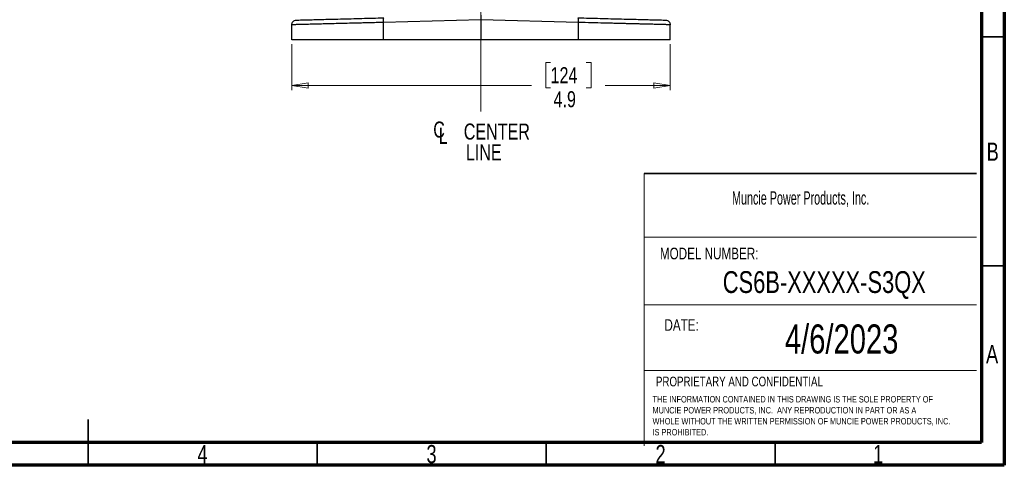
# Model space of a CAD drawing. Header units: inches. Extents: x 0.6 to 16.3, y 0.2 to 11.5.
# Tile 11 of 23: x 7.9 to 16.3, y 0.2 to 4. Entities that reach past the tile are written whole.
import ezdxf

# ---------------------------------------------------------------- set-up
doc = ezdxf.new("R2010")
doc.units = ezdxf.units.IN
doc.header["$MEASUREMENT"] = 0
doc.linetypes.add('CENTERX2', pattern=[0.8, 0.5, -0.1, 0.1, -0.1])
doc.styles.add('SLDTEXTSTYLE0', font='TXT', dxfattribs={"width": 0.75})
doc.styles.add('SLDTEXTSTYLE1', font='TXT', dxfattribs={"width": 0.605})
doc.dimstyles.new('SLDDIMSTYLE0', dxfattribs={"dimtxt": 0.137795, "dimasz": 0.14, "dimexe": 0, "dimexo": 0.0625, "dimgap": 0.034449, "dimtad": 0, "dimdec": 1, "dimlfac": 1.5, "dimrnd": 1e-09, "dimzin": 12, "dimdsep": 46, "dimtxsty": 'SLDTEXTSTYLE0', "dimblk1": 'CLOSED', "dimblk2": 'CLOSED', "dimsah": 1, "dimcen": 0.09, "dimadec": 0, "dimazin": 3, "dimtfac": 1, "dimtdec": 1, "dimtofl": 0, "dimtmove": 0, "dimatfit": 3, "dimldrblk": 'CLOSED', "dimfxl": 0, "dimfrac": 2, "dimtolj": 1, "dimtzin": 12, "dimarcsym": 0})

# ---------------------------------------------------------------- blocks, each defined once
blk = doc.blocks.new('SW_NOTE_0')
at = {"color": 0, "linetype": 'Continuous', "lineweight": 0, "char_height": 0.055, "attachment_point": 1, "style": 'SLDTEXTSTYLE0'}
for s, insert in [('THE INFORMATION CONTAINED IN THIS DRAWING IS THE SOLE PROPERTY OF', (0, 0.0709)), ('MUNCIE POWER PRODUCTS, INC.  ANY REPRODUCTION IN PART OR AS A', (0, -0.0235)), ('WHOLE WITHOUT THE WRITTEN PERMISSION OF MUNCIE POWER PRODUCTS, INC.', (0, -0.1178)), ('IS PROHIBITED.', (0, -0.2122))]:
    blk.add_mtext(s, dxfattribs=dict(at, insert=insert))
blk = doc.blocks.new('_Closed')
at = {"color": 0, "linetype": 'ByBlock', "lineweight": -2}
for p, q in [((-1, 0.166667), (0, 0)), ((-1, 0.166667), (-1, -0.166667)), ((0, 0), (-1, -0.166667)), ((0, 0), (-1, 0))]:
    blk.add_line(p, q, dxfattribs=at)
blk = doc.blocks.new('_D_4')
at = {"color": 7, "linetype": 'Continuous', "lineweight": 0}
for p, q in [((10.214, 3.8147), (10.214, 3.421)), ((13.4673, 3.8147), (13.4673, 3.421)), ((12.4389, 3.6588), (12.397, 3.6588)), ((12.397, 3.6588), (12.397, 3.44)), ((12.7444, 3.6588), (12.7864, 3.6588)), ((12.7864, 3.6588), (12.7864, 3.44)), ((10.214, 3.4603), (12.2761, 3.4603)), ((12.397, 3.44), (12.4389, 3.44)), ((12.7864, 3.44), (12.7444, 3.44)), ((13.4673, 3.4603), (12.9072, 3.4603))]:
    blk.add_line(p, q, dxfattribs=at)
at = {"color": 7, "linetype": 'Continuous', "lineweight": 18, "xscale": 0.14, "yscale": 0.14, "rotation": 180.0000000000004}
blk.add_blockref('_Closed', (10.214, 3.4603, 0.3992), dxfattribs=at)
at = {"color": 7, "linetype": 'Continuous', "lineweight": 18, "xscale": 0.14, "yscale": 0.14}
blk.add_blockref('_Closed', (13.4673, 3.4603, 0.3992), dxfattribs=at)
at = {"color": 7, "linetype": 'Continuous', "lineweight": 18, "char_height": 0.1378, "attachment_point": 1, "style": 'SLDTEXTSTYLE0'}
for s, insert in [('124', (12.4389, 3.6177)), ('4.9', (12.4644, 3.4115))]:
    blk.add_mtext(s, dxfattribs=dict(at, insert=insert))
blk = doc.blocks.new('SW_SYMBOL_MOD_CL')
at = {"color": 0, "linetype": 'Continuous', "lineweight": 0, "char_height": 30.8, "attachment_point": 5, "style": 'SLDTEXTSTYLE0'}
for s, insert in [('C', (15.7, 23.6)), ('L', (23.6, 11.8))]:
    blk.add_mtext(s, dxfattribs=dict(at, insert=insert))
blk = doc.blocks.new('SW_NOTE_0_1')
at = {"color": 0, "linetype": 'Continuous', "lineweight": 0, "xscale": 0.004470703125, "yscale": 0.004470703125, "zscale": 0.004470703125}
blk.add_blockref('SW_SYMBOL_MOD_CL', (0, 0.0191), dxfattribs=at)
at = {"color": 0, "linetype": 'Continuous', "lineweight": 0, "char_height": 0.1378, "attachment_point": 2, "style": 'SLDTEXTSTYLE0'}
for s, insert in [('CENTER', (0.5667, 0.1776)), ('LINE', (0.4541, -0.0005))]:
    blk.add_mtext(s, dxfattribs=dict(at, insert=insert))

msp = doc.modelspace()

# ---------------------------------------------------------------- linework, layer by layer
at = {"color": 7, "linetype": 'Continuous', "lineweight": 70}
for p, q in [((16.3386, 11.4961), (16.3386, 0.1969)), ((16.1417, 11.2992), (16.1417, 0.3937)), ((16.1417, 0.3937), (0.7874, 0.3937)), ((16.3386, 0.1969), (0.5906, 0.1969))]:
    msp.add_line(p, q, dxfattribs=at)
at = {"color": 7, "linetype": 'CENTERX2', "lineweight": 18}
for p, q in [((11.8407, 3.238), (11.8407, 9.4622)), ((11.8407, 4.6756), (11.8407, 3.238))]:
    msp.add_line(p, q, dxfattribs=at)
at = {"color": 7, "linetype": 'Continuous', "lineweight": 25}
for p, q in [((11.8407, 4.0637), (11.8407, 4.0237)), ((10.214, 3.854), (10.214, 3.9821)), ((11.8407, 4.0237), (11.0037, 4.0018)), ((11.0037, 3.854), (11.0037, 4.0018)), ((11.8407, 4.0237), (11.8407, 3.854)), ((12.6776, 4.0018), (11.8407, 4.0237)), ((12.6776, 3.854), (12.6776, 4.0018)), ((13.4673, 3.854), (13.4673, 3.9821)), ((11.0037, 3.854), (10.214, 3.854)), ((11.8407, 3.854), (11.0037, 3.854)), ((12.6776, 3.854), (11.8407, 3.854)), ((13.4673, 3.854), (12.6776, 3.854))]:
    msp.add_line(p, q, dxfattribs=at)
at = {"color": 7, "linetype": 'Continuous', "lineweight": 35}
for p, q in [((16.1417, 3.878), (16.3386, 3.878)), ((13.2422, 2.704), (16.1002, 2.704)), ((16.1417, 1.9094), (16.3386, 1.9094)), ((8.4646, 0.1969), (8.4646, 0.5906)), ((8.4646, 0.3937), (8.4646, 0.1969)), ((10.4331, 0.3937), (10.4331, 0.1969)), ((12.4016, 0.3937), (12.4016, 0.1969)), ((14.3701, 0.3937), (14.3701, 0.1969))]:
    msp.add_line(p, q, dxfattribs=at)
at = {"color": 7, "linetype": 'Continuous', "lineweight": 18}
for p, q in [((13.2422, 2.704), (13.2422, 0.3648)), ((13.2422, 2.1574), (16.1002, 2.1574)), ((13.2422, 1.5764), (16.1002, 1.5764)), ((13.2422, 1.0103), (16.1002, 1.0103))]:
    msp.add_line(p, q, dxfattribs=at)
at = {"color": 7, "linetype": 'Continuous', "lineweight": 25}
for points in [[(10.214, 3.9821), (10.2146, 3.9873), (10.2158, 3.9976), (10.2247, 4.0107), (10.2375, 4.02), (10.2478, 4.0214), (10.253, 4.0221)], [(11.0037, 4.0018), (11.0036, 4.0071), (11.0034, 4.0175), (11.0035, 4.0307), (11.004, 4.04), (11.0045, 4.0412), (11.0048, 4.0418)], [(12.6776, 4.0018), (12.6777, 4.0071), (12.6779, 4.0175), (12.6778, 4.0307), (12.6773, 4.04), (12.6768, 4.0412), (12.6766, 4.0418)], [(13.4284, 4.0221), (13.4335, 4.0214), (13.4438, 4.02), (13.4566, 4.0107), (13.4656, 3.9976), (13.4668, 3.9873), (13.4673, 3.9821)]]:
    msp.add_open_spline(points, degree=3, dxfattribs=at)
for points, knots in [([(11.0037, 4.0018), (10.9861, 4.0014), (10.9519, 4.0005), (10.9026, 3.9993), (10.8568, 3.9982), (10.8148, 3.9971), (10.7763, 3.9962), (10.7415, 3.9953), (10.6926, 3.9941), (10.6314, 3.9925), (10.5608, 3.9908), (10.498, 3.9892), (10.4339, 3.9876), (10.3711, 3.9861), (10.3133, 3.9846), (10.2685, 3.9835), (10.237, 3.9827), (10.2176, 3.9822), (10.2152, 3.9822), (10.214, 3.9821)], [0, 0, 0, 0, 0.04191, 0.081315, 0.118217, 0.152614, 0.184507, 0.213895, 0.240778, 0.310153, 0.376506, 0.439838, 0.500148, 0.586997, 0.672429, 0.756445, 0.839045, 0.92023, 1, 1, 1, 1]), ([(10.253, 4.0221), (10.254, 4.0222), (10.2562, 4.0222), (10.2741, 4.0227), (10.3038, 4.0235), (10.3465, 4.0246), (10.402, 4.026), (10.4691, 4.0278), (10.5463, 4.0298), (10.6317, 4.032), (10.7224, 4.0344), (10.816, 4.0369), (10.9102, 4.0393), (10.9735, 4.041), (11.0048, 4.0418)], [0, 0, 0, 0, 0.078008, 0.158263, 0.240636, 0.326189, 0.412689, 0.499946, 0.587198, 0.673709, 0.75929, 0.841676, 0.921961, 1, 1, 1, 1]), ([(12.6766, 4.0418), (12.7078, 4.041), (12.7712, 4.0393), (12.8653, 4.0369), (12.959, 4.0344), (13.0497, 4.032), (13.135, 4.0298), (13.2122, 4.0278), (13.2793, 4.026), (13.3348, 4.0246), (13.3776, 4.0235), (13.4072, 4.0227), (13.4251, 4.0222), (13.4273, 4.0222), (13.4284, 4.0221)], [0, 0, 0, 0, 0.078035, 0.158314, 0.24071, 0.326281, 0.412792, 0.500054, 0.587301, 0.6738, 0.759364, 0.841727, 0.921987, 1, 1, 1, 1]), ([(13.4673, 3.9821), (13.4662, 3.9822), (13.4638, 3.9822), (13.4444, 3.9827), (13.4156, 3.9835), (13.3797, 3.9843), (13.34, 3.9853), (13.2932, 3.9865), (13.2481, 3.9876), (13.208, 3.9886), (13.175, 3.9894), (13.1395, 3.9903), (13.1014, 3.9913), (13.0608, 3.9923), (13.0176, 3.9933), (12.9622, 3.9947), (12.8886, 3.9966), (12.7902, 3.999), (12.7171, 4.0008), (12.6776, 4.0018)], [0, 0, 0, 0, 0.079768, 0.160951, 0.243549, 0.306446, 0.370139, 0.43463, 0.49992, 0.534019, 0.569107, 0.605181, 0.642244, 0.680293, 0.719331, 0.759355, 0.825954, 0.906172, 1, 1, 1, 1])]:
    msp.add_open_spline(points, degree=3, knots=knots, dxfattribs=at)

# ---------------------------------------------------------------- block references
at = {"color": 7, "linetype": 'Continuous', "lineweight": 0}
for name, p in [('SW_NOTE_0_1', (11.4102, 2.956)), ('SW_NOTE_0', (13.3152, 0.7208))]:
    msp.add_blockref(name, p, dxfattribs=at)

# ---------------------------------------------------------------- texts
for s, insert, char_height, attachment_point, style in [('B', (16.239, 2.9697), 0.1562, 2, 'SLDTEXTSTYLE0'), ('Muncie Power Products, Inc.', (13.9982, 2.5514), 0.114583, 1, 'SLDTEXTSTYLE1'), ('MODEL NUMBER:', (13.3784, 2.0667), 0.1, 1, 'SLDTEXTSTYLE0'), ('CS6B-XXXXX-S3QX', (14.7915, 1.8649), 0.1875, 2, 'SLDTEXTSTYLE0'), ('DATE:', (13.4174, 1.4523), 0.1, 1, 'SLDTEXTSTYLE0'), ('4/6/2023', (14.9407, 1.4074), 0.25, 2, 'SLDTEXTSTYLE0'), ('A', (16.2338, 1.2299), 0.1562, 2, 'SLDTEXTSTYLE0'), ('PROPRIETARY AND CONFIDENTIAL', (13.3445, 0.9584), 0.083333, 1, 'SLDTEXTSTYLE0'), ('4', (9.4472, 0.3713), 0.1562, 2, 'SLDTEXTSTYLE0'), ('3', (11.4157, 0.3713), 0.1562, 2, 'SLDTEXTSTYLE0'), ('2', (13.3843, 0.3713), 0.1562, 2, 'SLDTEXTSTYLE0'), ('1', (15.2543, 0.3713), 0.1562, 2, 'SLDTEXTSTYLE0')]:
    msp.add_mtext(s, dxfattribs=dict(at, insert=insert, char_height=char_height, attachment_point=attachment_point, style=style))

# ---------------------------------------------------------------- dimensions: what is measured, and where the dimension line sits
at = {"color": 7, "linetype": 'Continuous', "lineweight": 18}
dim = msp.add_linear_dim(base=(13.4673, 3.4603), p1=(10.214, 3.854), p2=(13.4673, 3.854), dimstyle='SLDDIMSTYLE0', dxfattribs=at)
dim.commit()
dim.dimension.update_dxf_attribs({"geometry": '_D_4', "text_midpoint": (12.5917, 3.4603), "dimtype": 160})

doc.saveas('drawing.dxf')
